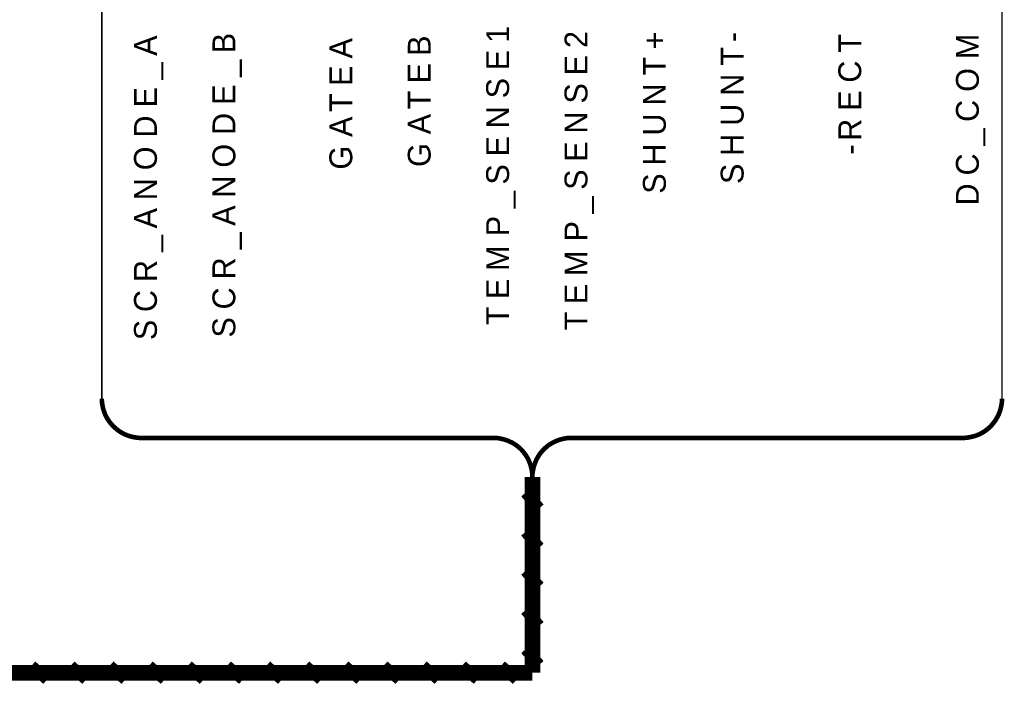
# Model space of a CAD drawing. Extents: x 0 to 22, y 0 to 17.
# Tile 3 of 56: x 2.6 to 5.1, y 8.7 to 10.4. Entities that reach past the tile are written whole.
import ezdxf

# ---------------------------------------------------------------- set-up
doc = ezdxf.new("R2010")
doc.units = 0
doc.layers.add('SHEET', color=255, linetype='CONTINUOUS')

msp = doc.modelspace()

# ---------------------------------------------------------------- linework, layer by layer
at = {"layer": 'SHEET', "const_width": 0.0039}
msp.add_lwpolyline([(2.8007, 10.3998), (2.8007, 9.3998), (2.8132, 9.3497), (2.8508, 9.3122), (2.9009, 9.2997), (3.8257, 9.2997), (3.8674, 9.2746), (3.9008, 9.225), (3.9342, 9.2746), (3.9759, 9.2997), (5.0005, 9.2997), (5.0505, 9.3122), (5.0881, 9.3497), (5.1006, 9.3998), (5.1006, 10.3998), (2.8007, 10.3998)], close=True, dxfattribs=at)
msp.add_lwpolyline([(2.8007, 10.3998), (2.8007, 9.3998), (2.8132, 9.3497), (2.8508, 9.3122), (2.9009, 9.2997), (3.8257, 9.2997), (3.8674, 9.2746), (3.9008, 9.225), (3.9342, 9.2746), (3.9759, 9.2997), (5.0005, 9.2997), (5.0505, 9.3122), (5.0881, 9.3497), (5.1006, 9.3998), (5.1006, 10.3998), (2.8007, 10.3998)], close=True, dxfattribs=at)
at = {"layer": 'SHEET'}
for points, const_width in [([(2.8007, 9.3998), (2.8007, 9.3948), (2.8011, 9.3898), (2.802, 9.3848), (2.8028, 9.3798), (2.804, 9.3748), (2.8053, 9.3702), (2.807, 9.3656), (2.8086, 9.361), (2.8107, 9.3564), (2.8128, 9.3523), (2.8153, 9.3481), (2.8178, 9.3439), (2.8207, 9.3402), (2.8237, 9.3364), (2.827, 9.3326), (2.8303, 9.3289), (2.8337, 9.326), (2.8374, 9.3226), (2.8412, 9.3197), (2.8449, 9.3168), (2.8491, 9.3143), (2.8533, 9.3118), (2.8575, 9.3097), (2.8621, 9.3076), (2.8666, 9.3059), (2.8712, 9.3043), (2.8758, 9.303), (2.8808, 9.3018), (2.8858, 9.3009), (2.8908, 9.3001), (2.8959, 9.2997), (2.9009, 9.2997)], 0.0118), ([(5.0005, 9.2997), (5.0055, 9.2997), (5.0109, 9.3001), (5.0159, 9.3009), (5.0205, 9.3018), (5.0255, 9.303), (5.0305, 9.3043), (5.0351, 9.3059), (5.0397, 9.3076), (5.0439, 9.3097), (5.0484, 9.3118), (5.0526, 9.3143), (5.0564, 9.3168), (5.0606, 9.3197), (5.0643, 9.3226), (5.0681, 9.326), (5.0714, 9.3289), (5.0747, 9.3326), (5.0777, 9.3364), (5.0806, 9.3402), (5.0835, 9.3439), (5.086, 9.3481), (5.0885, 9.3523), (5.0906, 9.3564), (5.0927, 9.361), (5.0944, 9.3656), (5.096, 9.3702), (5.0973, 9.3748), (5.0985, 9.3798), (5.0994, 9.3848), (5.1002, 9.3898), (5.1006, 9.3948), (5.1006, 9.3998)], 0.0118), ([(2.9009, 9.2997), (3.8006, 9.2997)], 0.0118), ([(3.9008, 9.1999), (3.9008, 9.2049), (3.9004, 9.2099), (3.8995, 9.2149), (3.8987, 9.2199), (3.8975, 9.225), (3.8962, 9.2295), (3.8945, 9.2341), (3.8929, 9.2387), (3.8908, 9.2433), (3.8887, 9.2475), (3.8862, 9.2517), (3.8837, 9.2558), (3.8808, 9.2596), (3.8778, 9.2634), (3.8749, 9.2671), (3.8716, 9.2705), (3.8682, 9.2738), (3.8645, 9.2767), (3.8607, 9.2801), (3.8566, 9.2826), (3.8528, 9.2851), (3.8486, 9.2876), (3.844, 9.2896), (3.8399, 9.2917), (3.8353, 9.2934), (3.8307, 9.2951), (3.8257, 9.2963), (3.8207, 9.2976), (3.8161, 9.2984), (3.8111, 9.2992), (3.8056, 9.2997), (3.8006, 9.2997)], 0.0118), ([(3.8006, 9.2997), (3.8006, 9.2997), (3.8006, 9.2997), (3.8006, 9.2997), (3.8006, 9.2997), (3.8006, 9.2997), (3.8006, 9.2997), (3.8006, 9.2997), (3.8006, 9.2997), (3.8006, 9.2997), (3.8006, 9.2997), (3.8006, 9.2997), (3.8006, 9.2997), (3.8006, 9.2997), (3.8006, 9.2997), (3.8006, 9.2997), (3.8006, 9.2997), (3.8006, 9.2997), (3.8006, 9.2997), (3.8006, 9.2997), (3.8006, 9.2997), (3.8006, 9.2997), (3.8006, 9.2997), (3.8006, 9.2997), (3.8006, 9.2997), (3.8006, 9.2997), (3.8006, 9.2997), (3.8006, 9.2997), (3.8006, 9.2997), (3.8006, 9.2997), (3.8006, 9.2997), (3.8006, 9.2997), (3.8006, 9.2997)], 0.0118), ([(4.0005, 9.2997), (3.9955, 9.2997), (3.9905, 9.2992), (3.9855, 9.2984), (3.9805, 9.2976), (3.9755, 9.2963), (3.9709, 9.2951), (3.9663, 9.2934), (3.9617, 9.2917), (3.9571, 9.2896), (3.953, 9.2876), (3.9488, 9.2851), (3.9446, 9.2826), (3.9409, 9.2801), (3.9371, 9.2767), (3.9333, 9.2738), (3.93, 9.2705), (3.9267, 9.2671), (3.9237, 9.2634), (3.9204, 9.2596), (3.9179, 9.2558), (3.9154, 9.2517), (3.9129, 9.2475), (3.9108, 9.2433), (3.9087, 9.2387), (3.907, 9.2341), (3.9054, 9.2295), (3.9041, 9.225), (3.9029, 9.2199), (3.902, 9.2149), (3.9012, 9.2099), (3.9008, 9.2049), (3.9008, 9.1999)], 0.0118), ([(4.0005, 9.2997), (5.0005, 9.2997)], 0.0118), ([(3.9008, 8.6999), (3.9008, 9.1999)], 0.04), ([(3.9008, 8.6999), (3.9008, 9.1999)], 0.0118), ([(3.9183, 9.1198), (3.8833, 9.1598)], 0.0295), ([(3.9183, 9.0196), (3.8833, 9.0597)], 0.0295), ([(3.9183, 8.9199), (3.8833, 8.9599)], 0.0295), ([(3.9183, 8.8197), (3.8833, 8.8598)], 0.0295), ([(3.9183, 8.7199), (3.8833, 8.7596)], 0.0295), ([(2.6208, 8.7174), (2.6609, 8.6824)], 0.0295), ([(2.721, 8.7174), (2.7606, 8.6824)], 0.0295), ([(2.8207, 8.7174), (2.8608, 8.6824)], 0.0295), ([(2.9209, 8.7174), (2.961, 8.6824)], 0.0295), ([(3.0206, 8.7174), (3.0607, 8.6824)], 0.0295), ([(3.1208, 8.7174), (3.1609, 8.6824)], 0.0295), ([(3.221, 8.7174), (3.2606, 8.6824)], 0.0295), ([(3.3207, 8.7174), (3.3608, 8.6824)], 0.0295), ([(3.4209, 8.7174), (3.4609, 8.6824)], 0.0295), ([(3.5206, 8.7174), (3.5607, 8.6824)], 0.0295), ([(3.6208, 8.7174), (3.6608, 8.6824)], 0.0295), ([(3.7209, 8.7174), (3.7606, 8.6824)], 0.0295), ([(3.8207, 8.7174), (3.8607, 8.6824)], 0.0295), ([(1.401, 8.6999), (3.9008, 8.6999)], 0.04), ([(1.401, 8.6999), (3.9008, 8.6999)], 0.0118)]:
    msp.add_lwpolyline(points, dxfattribs=dict(at, const_width=const_width))

# ---------------------------------------------------------------- texts
for s, p in [('1', (3.8411, 10.3088)), ('A', (2.9413, 10.2755)), ('B', (3.1417, 10.2821)), ('A', (3.4405, 10.2688)), ('B', (3.6408, 10.2755)), ('2', (4.0414, 10.2955)), ('+', (4.2417, 10.2922)), ('-', (4.4404, 10.3105)), ('T', (4.7409, 10.2838)), ('M', (5.0414, 10.2671)), ('T', (4.4404, 10.2504)), ('_', (3.1417, 10.222)), ('E', (3.8411, 10.2387)), ('E', (4.0414, 10.2254)), ('T', (4.2417, 10.2254)), ('_', (2.9413, 10.2154)), ('E', (3.4405, 10.1987)), ('E', (3.6408, 10.2053)), ('C', (4.7409, 10.207)), ('N', (4.4404, 10.1736)), ('O', (5.0414, 10.1836)), ('E', (3.1417, 10.1503)), ('S', (3.8411, 10.1669)), ('S', (4.0414, 10.1536)), ('N', (4.2417, 10.1486)), ('E', (2.9413, 10.1436)), ('T', (3.4405, 10.1319)), ('T', (3.6408, 10.1386)), ('E', (4.7409, 10.1352)), ('N', (3.8411, 10.0902)), ('U', (4.4404, 10.0968)), ('C', (5.0414, 10.1068)), ('D', (2.9413, 10.0668)), ('D', (3.1417, 10.0735)), ('A', (3.4405, 10.0684)), ('A', (3.6408, 10.0751)), ('N', (4.0414, 10.0768)), ('U', (4.2417, 10.0718)), ('R', (4.7409, 10.0584)), ('_', (5.0414, 10.0467)), ('H', (4.4404, 10.02)), ('O', (2.9413, 9.9833)), ('O', (3.1417, 9.99)), ('G', (3.6408, 9.9917)), ('E', (3.8411, 10.0184)), ('E', (4.0414, 10.005)), ('H', (4.2417, 9.995)), ('-', (4.7409, 10.0234)), ('G', (3.4405, 9.985)), ('C', (5.0414, 9.9699)), ('S', (3.8411, 9.9466)), ('S', (4.4404, 9.9482)), ('N', (3.1417, 9.9132)), ('S', (4.0414, 9.9332)), ('S', (4.2417, 9.9232)), ('N', (2.9413, 9.9065)), ('D', (5.0414, 9.8932)), ('_', (3.8411, 9.8865)), ('_', (4.0414, 9.8731)), ('A', (3.1417, 9.8414)), ('A', (2.9413, 9.8347)), ('P', (3.8411, 9.8147)), ('P', (4.0414, 9.8013)), ('_', (2.9413, 9.7746)), ('_', (3.1417, 9.7813)), ('M', (3.8411, 9.7262)), ('M', (4.0414, 9.7129)), ('R', (2.9413, 9.6978)), ('R', (3.1417, 9.7045)), ('E', (3.8411, 9.6544)), ('C', (2.9413, 9.621)), ('C', (3.1417, 9.6277)), ('E', (4.0414, 9.6411)), ('T', (3.8411, 9.5876)), ('T', (4.0414, 9.5743)), ('S', (2.9413, 9.5492)), ('S', (3.1417, 9.5559))]:
    msp.add_text(s, height=0.0584, rotation=90, dxfattribs=at).set_placement(p)

doc.saveas('drawing.dxf')
